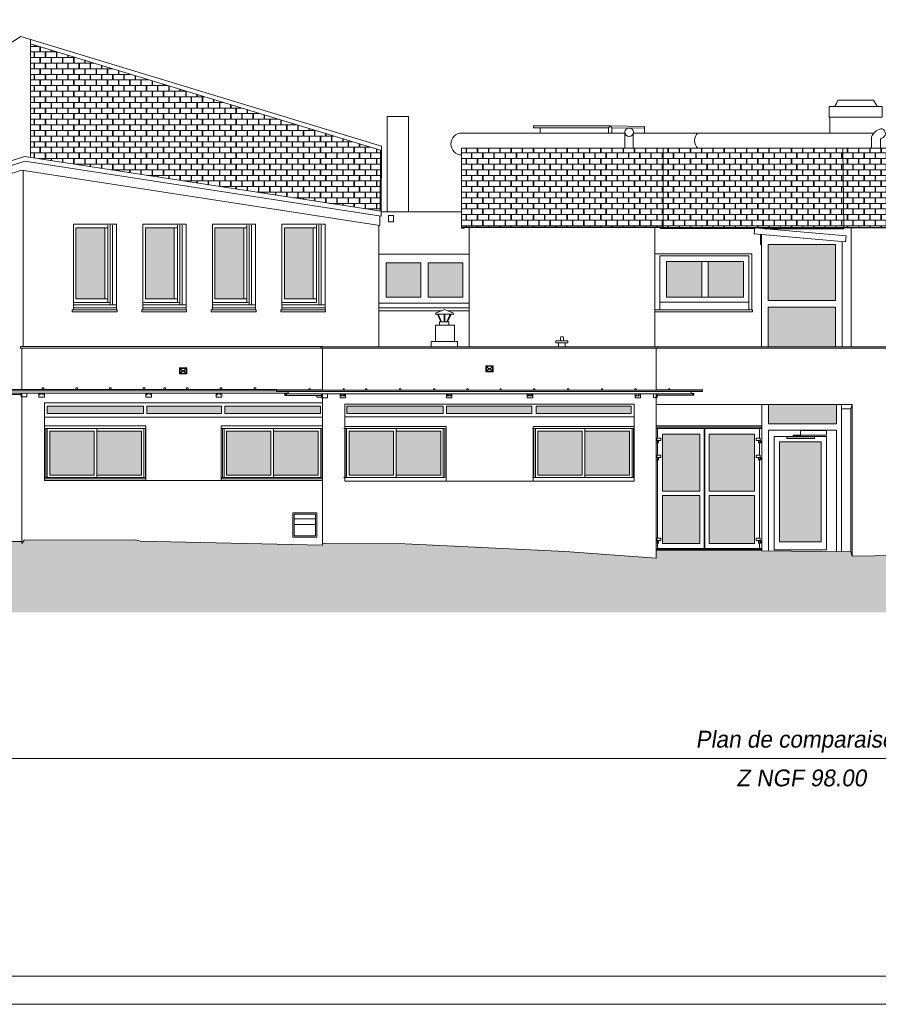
# Model space of a CAD drawing. Extents: x 1304067 to 1304684, y 94 to 123.
# Tile 2 of 57: x 1304075 to 1304091, y 94 to 111. Entities that reach past the tile are written whole.
import ezdxf
from ezdxf.enums import TextEntityAlignment as Align

# ---------------------------------------------------------------- set-up
doc = ezdxf.new("R2010")
doc.units = 0
doc.header["$LTSCALE"] = 0.1
doc.linetypes.add('CACHE', pattern=[9.525, 6.35, -3.175])
for name, color, linetype, lineweight in [('0_Cadre', 7, 'Continuous', 9), ('_Alti', 115, 'Continuous', 9), ('_Fenêtres', 39, 'Continuous', 9), ('_Fenêtres_Habillage', 7, 'Continuous', 9), ('_Gouttière', 157, 'Continuous', 9), ('_Portes', 39, 'Continuous', 9), ('_TN', 37, 'Continuous', 9), ('_Toiture', 250, 'Continuous', 9), ('Bâti_Ligne', 7, 'Continuous', 9), ('Equipement façade', 251, 'Continuous', 9)]:
    doc.layers.add(name, color=color, linetype=linetype, lineweight=lineweight)
doc.layers.add('_Toiture_Habillage', color=7, linetype='Continuous', lineweight=9, true_color=0xa84e24)
doc.styles.add('ECRITURE2', font='BKANT.TTF', dxfattribs={"width": 1.001, "oblique": 18})
pattern_1 = [(90, (0, 0), (-0.2, 0.2), [0.1, -0.1]), (90, (0.008, 0), (-0.2, 0.2), [0.1, -0.1]), (0, (0, 0.1), (0.2, 0.2), [0.096, -0.104]), (0, (0.104, 0.1), (0.2, 0.2), [0.096, -0.104]), (90, (0.096, 0.1), (-0.2, 0.2), [0.1, -0.1]), (90, (0.104, 0.1), (-0.2, 0.2), [0.1, -0.1]), (0, (0.008, 0), (0.2, 0.2), [0.192, -0.008])]

msp = doc.modelspace()

# ---------------------------------------------------------------- hatches: boundary and pattern name
at = {"layer": '_Fenêtres_Habillage'}
h = msp.add_hatch(color=155, dxfattribs=at)
h.dxf.hatch_style = 1
h.set_gradient(color1=(76, 114, 153), name='CYLINDER')
h.paths.add_polyline_path([(1304076.756, 107.467), (1304076.24, 107.467), (1304076.24, 106.201), (1304076.756, 106.201)])
h = msp.add_hatch(color=155, dxfattribs=at)
h.dxf.hatch_style = 1
h.set_gradient(color1=(76, 114, 153), name='CYLINDER')
h.paths.add_polyline_path([(1304077.996, 107.467), (1304077.48, 107.467), (1304077.48, 106.201), (1304077.996, 106.201)])
h = msp.add_hatch(color=155, dxfattribs=at)
h.dxf.hatch_style = 1
h.set_gradient(color1=(76, 114, 153), name='CYLINDER')
h.paths.add_polyline_path([(1304079.236, 107.467), (1304078.72, 107.467), (1304078.72, 106.201), (1304079.236, 106.201)])
h = msp.add_hatch(color=155, dxfattribs=at)
h.dxf.hatch_style = 1
h.set_gradient(color1=(76, 114, 153), name='CYLINDER')
h.paths.add_polyline_path([(1304080.476, 107.467), (1304079.96, 107.467), (1304079.96, 106.201), (1304080.476, 106.201)])
h = msp.add_hatch(color=155, dxfattribs=at)
h.dxf.hatch_style = 1
h.set_gradient(color1=(76, 114, 153), name='CYLINDER')
h.paths.add_polyline_path([(1304089.788, 107.167), (1304088.59, 107.167), (1304088.59, 106.171), (1304089.788, 106.171)])
h = msp.add_hatch(color=155, dxfattribs=at)
h.dxf.hatch_style = 1
h.set_gradient(color1=(76, 114, 153), name='CYLINDER')
h.paths.add_polyline_path([(1304082.395, 106.842), (1304081.775, 106.842), (1304081.775, 106.229), (1304082.395, 106.229)])
h = msp.add_hatch(color=155, dxfattribs=at)
h.dxf.hatch_style = 1
h.set_gradient(color1=(76, 114, 153), name='CYLINDER')
h.paths.add_polyline_path([(1304083.145, 106.842), (1304082.525, 106.842), (1304082.525, 106.229), (1304083.145, 106.229)])
h = msp.add_hatch(color=155, dxfattribs=at)
h.dxf.hatch_style = 1
h.set_gradient(color1=(76, 114, 153), name='CYLINDER')
h.paths.add_polyline_path([(1304087.408, 106.866), (1304086.778, 106.866), (1304086.778, 106.226), (1304087.408, 106.226)])
h = msp.add_hatch(color=155, dxfattribs=at)
h.dxf.hatch_style = 1
h.set_gradient(color1=(76, 114, 153), name='CYLINDER')
h.paths.add_polyline_path([(1304088.146, 106.866), (1304087.518, 106.866), (1304087.518, 106.226), (1304088.146, 106.226)])
h = msp.add_hatch(color=155, dxfattribs=at)
h.dxf.hatch_style = 1
h.set_gradient(color1=(76, 114, 153), name='CYLINDER')
h.paths.add_polyline_path([(1304089.788, 106.051), (1304088.59, 106.051), (1304088.59, 105.34), (1304089.788, 105.34)])
h = msp.add_hatch(color=155, dxfattribs=at)
h.dxf.hatch_style = 1
h.set_gradient(color1=(76, 114, 153), name='CYLINDER')
h.paths.add_polyline_path([(1304077.446, 104.283), (1304075.731, 104.283), (1304075.731, 104.151), (1304077.446, 104.151)])
h = msp.add_hatch(color=155, dxfattribs=at)
h.dxf.hatch_style = 1
h.set_gradient(color1=(76, 114, 153), name='CYLINDER')
h.paths.add_polyline_path([(1304078.84, 104.283), (1304077.504, 104.283), (1304077.504, 104.151), (1304078.84, 104.151)])
h = msp.add_hatch(color=155, dxfattribs=at)
h.dxf.hatch_style = 1
h.set_gradient(color1=(76, 114, 153), name='CYLINDER')
h.paths.add_polyline_path([(1304080.602, 104.283), (1304078.898, 104.283), (1304078.898, 104.151), (1304080.602, 104.151)])
h = msp.add_hatch(color=155, dxfattribs=at)
h.dxf.hatch_style = 1
h.set_gradient(color1=(76, 114, 153), name='CYLINDER')
h.paths.add_polyline_path([(1304082.791, 104.283), (1304081.076, 104.283), (1304081.076, 104.151), (1304082.791, 104.151)])
h = msp.add_hatch(color=155, dxfattribs=at)
h.dxf.hatch_style = 1
h.set_gradient(color1=(76, 114, 153), name='CYLINDER')
h.paths.add_polyline_path([(1304084.375, 104.283), (1304082.849, 104.283), (1304082.849, 104.151), (1304084.375, 104.151)])
h = msp.add_hatch(color=155, dxfattribs=at)
h.dxf.hatch_style = 1
h.set_gradient(color1=(76, 114, 153), name='CYLINDER')
h.paths.add_polyline_path([(1304086.148, 104.283), (1304084.45, 104.283), (1304084.45, 104.151), (1304086.148, 104.151)])
h = msp.add_hatch(color=155, dxfattribs=at)
h.dxf.hatch_style = 1
h.set_gradient(color1=(76, 114, 153), name='CYLINDER')
h.paths.add_polyline_path([(1304089.805, 104.317), (1304088.595, 104.317), (1304088.595, 103.972), (1304089.805, 103.972)])
h = msp.add_hatch(color=155, dxfattribs=at)
h.dxf.hatch_style = 1
h.set_gradient(color1=(76, 114, 153), name='CYLINDER')
h.paths.add_polyline_path([(1304076.567, 103.841), (1304075.776, 103.841), (1304075.776, 103.055), (1304076.567, 103.055)])
h = msp.add_hatch(color=155, dxfattribs=at)
h.dxf.hatch_style = 1
h.set_gradient(color1=(76, 114, 153), name='CYLINDER')
h.paths.add_polyline_path([(1304077.411, 103.841), (1304076.612, 103.841), (1304076.612, 103.055), (1304077.411, 103.055)])
h = msp.add_hatch(color=155, dxfattribs=at)
h.dxf.hatch_style = 1
h.set_gradient(color1=(76, 114, 153), name='CYLINDER')
h.paths.add_polyline_path([(1304079.72, 103.841), (1304078.929, 103.841), (1304078.929, 103.055), (1304079.72, 103.055)])
h = msp.add_hatch(color=155, dxfattribs=at)
h.dxf.hatch_style = 1
h.set_gradient(color1=(76, 114, 153), name='CYLINDER')
h.paths.add_polyline_path([(1304080.564, 103.841), (1304079.765, 103.841), (1304079.765, 103.055), (1304080.564, 103.055)])
h = msp.add_hatch(color=155, dxfattribs=at)
h.dxf.hatch_style = 1
h.set_gradient(color1=(76, 114, 153), name='CYLINDER')
h.paths.add_polyline_path([(1304081.906, 103.841), (1304081.115, 103.841), (1304081.115, 103.055), (1304081.906, 103.055)])
h = msp.add_hatch(color=155, dxfattribs=at)
h.dxf.hatch_style = 1
h.set_gradient(color1=(76, 114, 153), name='CYLINDER')
h.paths.add_polyline_path([(1304082.75, 103.841), (1304081.951, 103.841), (1304081.951, 103.055), (1304082.75, 103.055)])
h = msp.add_hatch(color=155, dxfattribs=at)
h.dxf.hatch_style = 1
h.set_gradient(color1=(76, 114, 153), name='CYLINDER')
h.paths.add_polyline_path([(1304085.272, 103.841), (1304084.481, 103.841), (1304084.481, 103.055), (1304085.272, 103.055)])
h = msp.add_hatch(color=155, dxfattribs=at)
h.dxf.hatch_style = 1
h.set_gradient(color1=(76, 114, 153), name='CYLINDER')
h.paths.add_polyline_path([(1304086.116, 103.841), (1304085.316, 103.841), (1304085.316, 103.055), (1304086.116, 103.055)])
h = msp.add_hatch(color=155, dxfattribs=at)
h.dxf.hatch_style = 1
h.set_gradient(color1=(76, 114, 153), name='CYLINDER')
h.paths.add_polyline_path([(1304087.371, 103.787), (1304086.705, 103.787), (1304086.705, 102.77), (1304087.371, 102.77)])
h = msp.add_hatch(color=155, dxfattribs=at)
h.dxf.hatch_style = 1
h.set_gradient(color1=(76, 114, 153), name='CYLINDER')
h.paths.add_polyline_path([(1304088.347, 103.787), (1304087.534, 103.787), (1304087.534, 102.77), (1304088.347, 102.77)])
h = msp.add_hatch(color=155, dxfattribs=at)
h.dxf.hatch_style = 1
h.set_gradient(color1=(76, 114, 153), name='CYLINDER')
h.paths.add_polyline_path([(1304089.533, 103.646), (1304088.788, 103.646), (1304088.788, 101.866), (1304089.533, 101.866)])
h = msp.add_hatch(color=155, dxfattribs=at)
h.dxf.hatch_style = 1
h.set_gradient(color1=(76, 114, 153), name='CYLINDER')
h.paths.add_polyline_path([(1304087.371, 102.693), (1304086.705, 102.693), (1304086.705, 101.835), (1304087.371, 101.835)])
h = msp.add_hatch(color=155, dxfattribs=at)
h.dxf.hatch_style = 1
h.set_gradient(color1=(76, 114, 153), name='CYLINDER')
h.paths.add_polyline_path([(1304088.347, 102.693), (1304087.534, 102.693), (1304087.534, 101.835), (1304088.347, 101.835)])
at = {"layer": '_TN'}
h = msp.add_hatch(dxfattribs=at)
h.set_pattern_fill('G_GEOLOG_2', color=256, scale=0.5)
h.set_pattern_definition([(0, (0, 0), (0.5, 0.5), [0.125, -0.375]), (0, (0, 0.05), (0.5, 0.5), [0.125, -0.375]), (90, (0.3, 0.1), (-0.5, 0.5), [0.125, -0.375]), (90, (0.35, 0.1), (-0.5, 0.5), [0.125, -0.375]), (45, (0.375, 0.05), (6e-17, 0.50000000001), [0.125, -0.582106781]), (45, (0.41, 0.015), (6e-17, 0.50000000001), [0.125, -0.582106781]), (135, (0.25, 0.275), (-0.50000000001, 6e-17), [0.125, -0.582106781]), (135, (0.285, 0.31), (-0.50000000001, 6e-17), [0.125, -0.582106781]), (26.5650512, (0.375, 0.275), (0.5, 2e-10), [0.125, -0.9930339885]), (26.5650512, (0.395, 0.23), (0.5, 2e-10), [0.125, -0.9930339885]), (26.5650512, (0.175, 0.475), (0.5, 2e-10), [0.125, -0.9930339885]), (26.5650512, (0.195, 0.43), (0.5, 2e-10), [0.125, -0.9930339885]), (63.43494882, (0.125, 0.125), (2.5e-11, 0.5), [0.125, -0.9930339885]), (63.43494882, (0.17, 0.1), (2.5e-11, 0.5), [0.125, -0.9930339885]), (63.43494882, (0.07, 0.3), (2.5e-11, 0.5), [0.125, -0.9930339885]), (63.43494882, (0.025, 0.325), (2.5e-11, 0.5), [0.125, -0.9930339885]), (116.5650512, (0.445, 0.345), (-2e-10, 0.5), [0.125, -0.9930339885]), (116.5650512, (0.4, 0.325), (-2e-10, 0.5), [0.125, -0.9930339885]), (153.43494882, (0.075, 0.125), (-0.5, 2.5e-11), [0.125, -0.9930339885]), (153.43494882, (0.095, 0.17), (-0.5, 2.5e-11), [0.125, -0.9930339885])])
h.paths.add_polyline_path([(1304105.936, 102.636), (1304105.219, 102.76), (1304104.589, 102.836), (1304104.171, 102.831), (1304103.789, 102.84), (1304103.736, 102.807), (1304103.468, 102.823), (1304103.091, 102.711), (1304103.012, 102.597), (1304102.568, 102.453), (1304102.195, 102.378), (1304101.885, 102.088), (1304101.677, 101.854), (1304101.609, 101.828), (1304101.559, 101.775), (1304101.559, 101.728), (1304101.246, 101.742), (1304100.774, 101.755), (1304100.66, 101.74), (1304100.66, 101.74), (1304100.57, 101.744), (1304100.465, 101.718), (1304100.379, 101.721), (1304100.379, 101.629), (1304100.33, 101.64), (1304099.05, 101.666), (1304094.856, 101.684), (1304090.086, 101.611), (1304090.062, 101.69), (1304088.476, 101.706), (1304088.476, 101.718), (1304086.593, 101.718), (1304086.593, 101.575), (1304084.97, 101.692), (1304082.115, 101.831), (1304080.639, 101.837), (1304080.64, 101.805), (1304077.389, 101.879), (1304077.307, 101.9), (1304075.318, 101.895), (1304075.28, 101.834), (1304075.28, 101.873), (1304074.171, 101.87), (1304073.468, 101.933), (1304072.394, 101.805), (1304071.951, 101.73), (1304071.477, 101.717), (1304071.477, 100.611), (1304105.936, 100.611)])
at = {"layer": '_Toiture_Habillage'}
h = msp.add_hatch(dxfattribs=at)
h.set_pattern_fill('G_TUILE_6', color=256, scale=0.2)
h.set_pattern_definition(pattern_1)
h.paths.add_polyline_path([(1304075.43, 110.745), (1304075.431, 108.722), (1304081.67, 107.761), (1304081.676, 108.846)])
h = msp.add_hatch(dxfattribs=at)
h.set_pattern_fill('G_TUILE_6', color=256, scale=0.2)
h.set_pattern_definition(pattern_1)
h.paths.add_polyline_path([(1304086.717, 108.882), (1304083.122, 108.882), (1304083.122, 107.478), (1304086.717, 107.478)])
h = msp.add_hatch(dxfattribs=at)
h.set_pattern_fill('G_TUILE_6', color=256, scale=0.2)
h.set_pattern_definition(pattern_1)
h.paths.add_polyline_path([(1304089.922, 108.882), (1304086.717, 108.882), (1304086.717, 107.473), (1304089.936, 107.472)])
h = msp.add_hatch(dxfattribs=at)
h.set_pattern_fill('G_TUILE_6', color=256, scale=0.2)
h.set_pattern_definition(pattern_1)
h.paths.add_polyline_path([(1304093.508, 108.882), (1304089.922, 108.882), (1304089.936, 107.472), (1304093.504, 107.472)])

# ---------------------------------------------------------------- linework, layer by layer
at = {"layer": '0_Cadre'}
msp.add_lwpolyline([(1304066.79, 123.32), (1304108.79, 123.32), (1304108.79, 93.62), (1304066.79, 93.62)], close=True, dxfattribs=at)
msp.add_lwpolyline([(1304068.59, 94.12), (1304107.49, 94.12, 0.414214), (1304108.29, 94.92), (1304108.29, 122.02, 0.414214), (1304107.49, 122.82), (1304068.59, 122.82, 0.414214), (1304067.79, 122.02), (1304067.79, 94.92, 0.414214)], format="xyb", close=True, dxfattribs=at)
at = {"layer": '_Alti'}
msp.add_line((1304072.103, 98), (1304105.936, 98), dxfattribs=at)
at = {"layer": '_Fenêtres', "elevation": 0, "flags": 128}
for points in [[(1304076.812, 107.467), (1304076.24, 107.467)], [(1304076.24, 106.201), (1304076.24, 107.467)], [(1304076.756, 106.201), (1304076.756, 107.467)], [(1304076.812, 106.132), (1304076.812, 107.512)], [(1304076.854, 106.09), (1304076.854, 107.512)], [(1304078.052, 107.467), (1304077.48, 107.467)], [(1304077.48, 106.201), (1304077.48, 107.467)], [(1304077.996, 106.201), (1304077.996, 107.467)], [(1304078.052, 106.132), (1304078.052, 107.512)], [(1304078.094, 106.09), (1304078.094, 107.512)], [(1304079.292, 107.467), (1304078.72, 107.467)], [(1304078.72, 106.201), (1304078.72, 107.467)], [(1304079.236, 106.201), (1304079.236, 107.467)], [(1304079.292, 106.132), (1304079.292, 107.512)], [(1304079.334, 106.09), (1304079.334, 107.512)], [(1304080.532, 107.467), (1304079.96, 107.467)], [(1304079.96, 106.201), (1304079.96, 107.467)], [(1304080.476, 106.201), (1304080.476, 107.467)], [(1304080.532, 106.132), (1304080.532, 107.512)], [(1304080.574, 106.09), (1304080.574, 107.512)], [(1304086.658, 106.004), (1304086.658, 106.966)], [(1304088.246, 106.966), (1304086.658, 106.966)], [(1304088.246, 106.004), (1304088.246, 106.966)], [(1304082.395, 106.842), (1304081.775, 106.842), (1304081.775, 106.229), (1304082.395, 106.229), (1304082.395, 106.842)], [(1304086.778, 106.226), (1304086.778, 106.866)], [(1304088.146, 106.866), (1304086.778, 106.866)], [(1304088.146, 106.866), (1304088.146, 106.226), (1304086.778, 106.226)], [(1304087.408, 106.226), (1304087.408, 106.866)], [(1304087.518, 106.226), (1304087.518, 106.866)], [(1304076.854, 106.132), (1304076.196, 106.132)], [(1304076.812, 106.201), (1304076.24, 106.201)], [(1304078.094, 106.132), (1304077.436, 106.132)], [(1304078.052, 106.201), (1304077.48, 106.201)], [(1304079.334, 106.132), (1304078.676, 106.132)], [(1304079.292, 106.201), (1304078.72, 106.201)], [(1304080.532, 106.132), (1304079.916, 106.132)], [(1304080.532, 106.201), (1304079.96, 106.201)], [(1304081.642, 106.119), (1304083.254, 106.119)], [(1304088.246, 106.136), (1304086.658, 106.136)], [(1304077.446, 104.283), (1304075.731, 104.283), (1304075.731, 104.151), (1304077.446, 104.151)], [(1304077.446, 104.151), (1304077.446, 104.283)], [(1304078.84, 104.283), (1304077.504, 104.283)], [(1304077.504, 104.151), (1304077.504, 104.283)], [(1304078.84, 104.151), (1304078.84, 104.283)], [(1304078.898, 104.151), (1304080.602, 104.151), (1304080.602, 104.283), (1304078.898, 104.283)], [(1304078.898, 104.151), (1304078.898, 104.283)], [(1304082.791, 104.283), (1304081.076, 104.283), (1304081.076, 104.151), (1304082.791, 104.151)], [(1304082.791, 104.151), (1304082.791, 104.283)], [(1304082.849, 104.151), (1304084.375, 104.151), (1304084.375, 104.283), (1304082.849, 104.283)], [(1304082.849, 104.151), (1304082.849, 104.283)], [(1304077.504, 104.151), (1304078.84, 104.151)], [(1304075.683, 103.886), (1304077.488, 103.886)], [(1304075.776, 103.841), (1304076.567, 103.841)], [(1304076.567, 103.055), (1304075.776, 103.055), (1304075.776, 103.841)], [(1304076.612, 103.841), (1304077.411, 103.841), (1304077.411, 103.055), (1304076.612, 103.055)], [(1304077.456, 103.886), (1304077.456, 103.01)], [(1304077.483, 103.886), (1304077.483, 103.01)], [(1304078.835, 103.886), (1304080.639, 103.886)], [(1304078.929, 103.841), (1304079.72, 103.841)], [(1304079.72, 103.055), (1304078.929, 103.055), (1304078.929, 103.841)], [(1304079.765, 103.841), (1304080.564, 103.841), (1304080.564, 103.055), (1304079.765, 103.055)], [(1304080.609, 103.886), (1304080.609, 103.01)], [(1304080.636, 103.886), (1304080.636, 103.01)], [(1304081.022, 103.886), (1304082.825, 103.886)], [(1304081.115, 103.841), (1304081.906, 103.841)], [(1304081.906, 103.055), (1304081.115, 103.055), (1304081.115, 103.841)], [(1304081.951, 103.841), (1304082.75, 103.841), (1304082.75, 103.055), (1304081.951, 103.055)], [(1304082.795, 103.886), (1304082.795, 103.01)], [(1304082.822, 103.886), (1304082.822, 103.01)], [(1304084.387, 103.886), (1304086.191, 103.886)], [(1304084.481, 103.841), (1304085.272, 103.841)], [(1304085.272, 103.055), (1304084.481, 103.055), (1304084.481, 103.841)], [(1304085.316, 103.841), (1304086.116, 103.841), (1304086.116, 103.055), (1304085.316, 103.055)], [(1304086.161, 103.886), (1304086.161, 103.01)], [(1304086.188, 103.886), (1304086.188, 103.01)]]:
    msp.add_lwpolyline(points, dxfattribs=at)
for points in [[(1304082.525, 106.842), (1304082.525, 106.229), (1304083.145, 106.229), (1304083.145, 106.842)], [(1304084.45, 104.283), (1304084.45, 104.151), (1304086.148, 104.151), (1304086.148, 104.283)]]:
    msp.add_lwpolyline(points, close=True, dxfattribs=at)
at = {"layer": '_Fenêtres', "elevation": 0}
for points in [[(1304075.705, 103.01), (1304075.705, 103.886)], [(1304075.731, 103.01), (1304075.731, 103.886)], [(1304076.567, 103.055), (1304076.567, 103.841)], [(1304076.612, 103.01), (1304076.612, 103.886)], [(1304078.857, 103.01), (1304078.857, 103.886)], [(1304078.884, 103.01), (1304078.884, 103.886)], [(1304079.72, 103.055), (1304079.72, 103.841)], [(1304079.765, 103.01), (1304079.765, 103.886)], [(1304081.044, 103.01), (1304081.044, 103.886)], [(1304081.07, 103.01), (1304081.07, 103.886)], [(1304081.906, 103.055), (1304081.906, 103.841)], [(1304081.951, 103.01), (1304081.951, 103.886)], [(1304084.409, 103.01), (1304084.409, 103.886)], [(1304084.436, 103.01), (1304084.436, 103.886)], [(1304085.272, 103.055), (1304085.272, 103.841)], [(1304085.316, 103.01), (1304085.316, 103.886)], [(1304077.488, 103.01), (1304075.683, 103.01)], [(1304080.639, 103.01), (1304078.835, 103.01)], [(1304082.825, 103.01), (1304081.022, 103.01)], [(1304086.191, 103.01), (1304084.387, 103.01)]]:
    msp.add_lwpolyline(points, dxfattribs=at)
at = {"layer": '_Gouttière', "elevation": 0, "flags": 128}
msp.add_lwpolyline([(1304090.433, 108.882), (1304090.433, 109.086, -0.224991), (1304090.592, 109.229, -0.817829), (1304090.638, 109.075, 0.154346), (1304090.593, 109.045), (1304090.593, 108.882)], format="xyb", dxfattribs=at)
for points in [[(1304086.035, 108.882), (1304086.035, 109.171)], [(1304086.182, 108.882), (1304086.182, 109.149)]]:
    msp.add_lwpolyline(points, dxfattribs=at)
at = {"layer": '_Gouttière'}
msp.add_circle((1304086.11, 109.169, 0), 0.075, dxfattribs=at)
at = {"layer": '_Portes', "elevation": 0, "flags": 128}
for points in [[(1304086.615, 103.714), (1304086.615, 103.887)], [(1304086.705, 103.787), (1304087.371, 103.787)], [(1304086.705, 102.77), (1304086.705, 103.787)], [(1304087.371, 103.787), (1304087.371, 102.77)], [(1304087.448, 103.887), (1304087.448, 101.745)], [(1304087.457, 103.887), (1304087.457, 101.745)], [(1304087.534, 103.787), (1304088.347, 103.787)], [(1304087.534, 103.787), (1304087.534, 102.77)], [(1304088.347, 102.77), (1304088.347, 103.787)], [(1304088.437, 103.714), (1304088.437, 103.887)], [(1304086.612, 103.669), (1304086.593, 103.669)], [(1304086.612, 103.628), (1304086.593, 103.628)], [(1304086.632, 103.673), (1304086.632, 103.628), (1304086.612, 103.628), (1304086.612, 103.673)], [(1304086.615, 103.412), (1304086.615, 103.628)], [(1304088.418, 103.673), (1304088.418, 103.628), (1304088.439, 103.628), (1304088.439, 103.673)], [(1304088.437, 103.412), (1304088.437, 103.628)], [(1304088.439, 103.628), (1304088.457, 103.628), (1304088.457, 103.669)], [(1304088.439, 103.669), (1304088.457, 103.669)], [(1304089.047, 103.741), (1304089.629, 103.741), (1304089.629, 101.722), (1304088.693, 101.722), (1304088.693, 103.741), (1304089.035, 103.741)], [(1304086.612, 103.367), (1304086.593, 103.367)], [(1304086.612, 103.326), (1304086.593, 103.326)], [(1304086.632, 103.372), (1304086.632, 103.326), (1304086.612, 103.326), (1304086.612, 103.372)], [(1304086.615, 101.929), (1304086.615, 103.326)], [(1304088.418, 103.372), (1304088.418, 103.326), (1304088.439, 103.326), (1304088.439, 103.372)], [(1304088.437, 101.929), (1304088.437, 103.326)], [(1304088.439, 103.326), (1304088.457, 103.326), (1304088.457, 103.367), (1304088.439, 103.367)], [(1304086.705, 102.77), (1304087.371, 102.77)], [(1304087.534, 102.77), (1304088.347, 102.77)], [(1304086.705, 101.835), (1304086.705, 102.693)], [(1304086.705, 102.693), (1304087.371, 102.693)], [(1304087.371, 102.693), (1304087.371, 101.835)], [(1304087.534, 102.693), (1304088.347, 102.693)], [(1304087.534, 102.693), (1304087.534, 101.835)], [(1304088.347, 101.835), (1304088.347, 102.693)], [(1304086.612, 101.883), (1304086.593, 101.883)], [(1304086.612, 101.843), (1304086.593, 101.843)], [(1304086.632, 101.888), (1304086.632, 101.843), (1304086.612, 101.843), (1304086.612, 101.888)], [(1304086.615, 101.745), (1304086.615, 101.843)], [(1304086.705, 101.835), (1304087.371, 101.835)], [(1304087.534, 101.835), (1304088.347, 101.835)], [(1304088.418, 101.888), (1304088.418, 101.843), (1304088.439, 101.843), (1304088.439, 101.888)], [(1304088.437, 101.745), (1304088.437, 101.843)], [(1304088.439, 101.883), (1304088.457, 101.883), (1304088.457, 101.843), (1304088.439, 101.843)]]:
    msp.add_lwpolyline(points, dxfattribs=at)
for points in [[(1304086.603, 103.714), (1304086.675, 103.714), (1304086.675, 103.673), (1304086.603, 103.673)], [(1304088.448, 103.714), (1304088.376, 103.714), (1304088.376, 103.673), (1304088.448, 103.673)], [(1304089.533, 103.646), (1304088.788, 103.646), (1304088.788, 101.866), (1304089.533, 101.866)], [(1304086.603, 103.412), (1304086.675, 103.412), (1304086.675, 103.372), (1304086.603, 103.372)], [(1304088.448, 103.412), (1304088.376, 103.412), (1304088.376, 103.372), (1304088.448, 103.372)], [(1304086.603, 101.929), (1304086.675, 101.929), (1304086.675, 101.888), (1304086.603, 101.888)], [(1304088.448, 101.929), (1304088.376, 101.929), (1304088.376, 101.888), (1304088.448, 101.888)]]:
    msp.add_lwpolyline(points, close=True, dxfattribs=at)
at = {"layer": '_Portes', "elevation": 0}
msp.add_lwpolyline([(1304088.92, 103.736), (1304089.417, 103.736), (1304089.417, 103.709), (1304088.92, 103.709)], close=True, dxfattribs=at)
at = {"layer": '_TN', "linetype": 'Continuous', "elevation": 0, "flags": 128}
for points in [[(1304075.28, 101.873), (1304074.171, 101.87), (1304073.468, 101.933), (1304072.394, 101.805), (1304071.951, 101.73), (1304071.477, 101.717)], [(1304075.28, 101.834), (1304075.318, 101.895), (1304077.307, 101.9), (1304077.389, 101.879), (1304080.64, 101.805), (1304080.639, 101.841)], [(1304080.639, 101.841), (1304080.686, 101.837), (1304082.115, 101.831), (1304084.97, 101.692), (1304086.593, 101.575)], [(1304086.593, 101.718), (1304088.476, 101.718)], [(1304090.062, 101.69), (1304088.476, 101.706)], [(1304090.086, 101.611), (1304090.086, 101.611), (1304094.856, 101.684), (1304099.05, 101.666), (1304100.33, 101.64), (1304100.379, 101.629)]]:
    msp.add_lwpolyline(points, dxfattribs=at)
at = {"layer": '_Toiture', "elevation": 0, "flags": 128}
for points in [[(1304075.261, 110.878), (1304071.778, 108.69)], [(1304081.687, 107.759), (1304081.692, 108.923), (1304075.261, 110.878)], [(1304075.431, 108.722), (1304075.43, 110.827)], [(1304081.692, 108.842), (1304075.43, 110.745)], [(1304081.67, 107.761), (1304081.676, 108.846)], [(1304086.667, 107.472), (1304086.667, 107.45), (1304086.717, 107.45), (1304086.717, 108.882), (1304083.122, 108.882), (1304083.122, 107.457), (1304083.164, 107.457), (1304083.164, 107.472)], [(1304086.717, 108.882), (1304089.922, 108.882)], [(1304093.508, 108.882), (1304089.922, 108.882)], [(1304089.936, 107.472), (1304089.922, 108.882)], [(1304081.687, 107.759), (1304081.687, 107.673), (1304075.333, 108.652), (1304071.76, 107.491), (1304071.778, 108.69)], [(1304081.687, 107.759), (1304075.326, 108.738), (1304071.761, 107.58)], [(1304081.663, 107.677), (1304081.663, 107.507), (1304075.269, 108.492), (1304071.767, 107.354), (1304071.767, 107.493)], [(1304083.122, 107.478), (1304086.717, 107.478)], [(1304083.122, 107.472), (1304086.717, 107.472)], [(1304086.717, 107.473), (1304089.936, 107.472)], [(1304086.717, 107.467), (1304089.936, 107.466)], [(1304086.717, 107.45), (1304088.348, 107.449)], [(1304088.524, 107.449), (1304089.936, 107.449), (1304089.936, 107.472)], [(1304093.504, 107.472), (1304089.936, 107.472)], [(1304093.504, 107.472), (1304093.504, 107.466), (1304089.936, 107.466)], [(1304079.818, 104.558), (1304074.457, 104.558), (1304074.457, 104.58), (1304079.818, 104.58)], [(1304074.67, 104.558), (1304074.67, 104.516), (1304080.028, 104.516)], [(1304075.642, 104.58), (1304075.642, 104.609), (1304075.671, 104.609), (1304075.671, 104.58)], [(1304076.243, 104.58), (1304076.243, 104.609), (1304076.271, 104.609), (1304076.271, 104.58)], [(1304076.842, 104.58), (1304076.842, 104.609), (1304076.871, 104.609), (1304076.871, 104.58)], [(1304077.441, 104.58), (1304077.441, 104.609), (1304077.47, 104.609), (1304077.47, 104.58)], [(1304077.809, 104.58), (1304077.809, 104.609), (1304077.838, 104.609), (1304077.838, 104.58)], [(1304078.215, 104.58), (1304078.215, 104.609), (1304078.244, 104.609), (1304078.244, 104.58)], [(1304078.815, 104.58), (1304078.815, 104.609), (1304078.843, 104.609), (1304078.843, 104.58)], [(1304079.421, 104.58), (1304079.421, 104.609), (1304079.449, 104.609), (1304079.449, 104.58)], [(1304079.818, 104.58), (1304079.818, 104.548)], [(1304079.818, 104.578), (1304080.399, 104.578)], [(1304079.818, 104.567), (1304087.42, 104.567)], [(1304079.818, 104.548), (1304087.42, 104.548)], [(1304080.028, 104.548), (1304080.028, 104.504), (1304087.214, 104.504), (1304087.214, 104.548)], [(1304080.42, 104.567), (1304080.42, 104.593), (1304080.399, 104.593), (1304080.399, 104.567)], [(1304080.42, 104.578), (1304080.639, 104.578)], [(1304081.029, 104.567), (1304081.029, 104.593), (1304081.008, 104.593), (1304081.008, 104.567)], [(1304081.43, 104.567), (1304081.43, 104.593), (1304081.409, 104.593), (1304081.409, 104.567)], [(1304082.038, 104.567), (1304082.038, 104.593), (1304082.016, 104.593), (1304082.016, 104.567)], [(1304082.641, 104.567), (1304082.641, 104.593), (1304082.619, 104.593), (1304082.619, 104.567)], [(1304083.236, 104.567), (1304083.236, 104.593), (1304083.215, 104.593), (1304083.215, 104.567)], [(1304083.829, 104.567), (1304083.829, 104.593), (1304083.808, 104.593), (1304083.808, 104.567)], [(1304084.427, 104.567), (1304084.427, 104.593), (1304084.406, 104.593), (1304084.406, 104.567)], [(1304085.032, 104.567), (1304085.032, 104.593), (1304085.01, 104.593), (1304085.01, 104.567)], [(1304085.635, 104.567), (1304085.635, 104.593), (1304085.614, 104.593), (1304085.614, 104.567)], [(1304086.233, 104.567), (1304086.233, 104.593), (1304086.212, 104.593), (1304086.212, 104.567)], [(1304086.593, 104.578), (1304086.815, 104.578)], [(1304086.836, 104.567), (1304086.836, 104.593), (1304086.815, 104.593), (1304086.815, 104.567)], [(1304086.836, 104.578), (1304087.42, 104.578)], [(1304087.42, 104.548), (1304087.42, 104.578)]]:
    msp.add_lwpolyline(points, dxfattribs=at)
at = {"layer": 'Bâti_Ligne', "elevation": 0, "flags": 128}
for points in [[(1304081.796, 107.752), (1304081.796, 109.452), (1304082.174, 109.452), (1304082.174, 107.752)], [(1304085.771, 109.281), (1304084.401, 109.281)], [(1304084.401, 109.281), (1304084.401, 109.25)], [(1304084.401, 109.25), (1304085.739, 109.25)], [(1304084.525, 109.25), (1304084.525, 109.155)], [(1304085.739, 109.25), (1304085.771, 109.281)], [(1304085.739, 109.25), (1304085.739, 109.155)], [(1304085.802, 109.25), (1304085.771, 109.281)], [(1304085.802, 109.25), (1304085.802, 109.155)], [(1304075.299, 108.487), (1304075.299, 105.346)], [(1304083.122, 107.752), (1304081.687, 107.752)], [(1304076.966, 107.528), (1304076.196, 107.528)], [(1304076.196, 106.005), (1304076.196, 107.528)], [(1304076.894, 106.09), (1304076.894, 107.512)], [(1304076.966, 106.005), (1304076.966, 107.528)], [(1304078.206, 107.528), (1304077.436, 107.528)], [(1304077.436, 106.005), (1304077.436, 107.528)], [(1304078.134, 106.09), (1304078.134, 107.512)], [(1304078.206, 106.005), (1304078.206, 107.528)], [(1304079.446, 107.528), (1304078.676, 107.528)], [(1304078.676, 106.005), (1304078.676, 107.528)], [(1304079.374, 106.09), (1304079.374, 107.512)], [(1304079.446, 106.005), (1304079.446, 107.528)], [(1304080.686, 107.528), (1304079.916, 107.528)], [(1304079.916, 106.005), (1304079.916, 107.528)], [(1304080.614, 106.09), (1304080.614, 107.512)], [(1304080.686, 106.005), (1304080.686, 107.528)], [(1304081.642, 107.51), (1304081.642, 105.34)], [(1304083.254, 107.472), (1304083.254, 105.34)], [(1304086.569, 107.472), (1304086.569, 105.34)], [(1304088.34, 107.359), (1304089.968, 107.215), (1304089.977, 107.321), (1304088.35, 107.464), (1304088.34, 107.359)], [(1304090.068, 107.466), (1304090.068, 105.34)], [(1304088.469, 107.167), (1304088.451, 107.167), (1304088.451, 107.351)], [(1304088.469, 107.347), (1304088.469, 105.34)], [(1304089.788, 106.171), (1304089.788, 107.167), (1304088.59, 107.167), (1304088.59, 106.171)], [(1304089.909, 107.22), (1304089.909, 105.34)], [(1304083.254, 106.992), (1304081.642, 106.992)], [(1304088.298, 106.004), (1304088.298, 107), (1304086.569, 107)], [(1304076.966, 106.09), (1304076.196, 106.09)], [(1304076.966, 106.038), (1304076.196, 106.038)], [(1304078.206, 106.09), (1304077.436, 106.09)], [(1304078.206, 106.038), (1304077.436, 106.038)], [(1304079.446, 106.09), (1304078.676, 106.09)], [(1304079.446, 106.038), (1304078.676, 106.038)], [(1304080.686, 106.09), (1304079.916, 106.09)], [(1304080.686, 106.038), (1304079.916, 106.038)], [(1304081.642, 106.037), (1304083.254, 106.037)], [(1304088.59, 106.171), (1304089.788, 106.171)], [(1304088.59, 106.051), (1304088.59, 105.34)], [(1304088.59, 106.051), (1304089.788, 106.051)], [(1304089.788, 106.051), (1304089.788, 105.34)], [(1304081.642, 105.987), (1304082.76, 105.987)], [(1304082.874, 105.987), (1304083.254, 105.987)], [(1304086.569, 106.004), (1304088.307, 106.004), (1304088.307, 105.966), (1304086.569, 105.966)], [(1304075.261, 105.346), (1304080.647, 105.346)], [(1304086.611, 105.34), (1304100.39, 105.34)], [(1304075.261, 105.318), (1304080.647, 105.318)], [(1304075.28, 105.318), (1304075.28, 104.58)], [(1304080.639, 105.316), (1304080.639, 104.567)], [(1304086.593, 105.316), (1304086.593, 104.567)], [(1304086.611, 105.316), (1304100.39, 105.316)], [(1304074.619, 104.49), (1304075.267, 104.49)], [(1304075.267, 104.516), (1304075.267, 104.452), (1304075.28, 104.452)], [(1304075.28, 104.516), (1304075.28, 101.834)], [(1304075.28, 104.452), (1304075.369, 104.452), (1304075.369, 104.516)], [(1304075.581, 104.516), (1304075.581, 104.447), (1304075.68, 104.447), (1304075.68, 104.516)], [(1304075.596, 104.487), (1304075.596, 104.516)], [(1304075.596, 104.487), (1304075.603, 104.487)], [(1304075.603, 104.487), (1304075.603, 104.509), (1304075.651, 104.509), (1304075.651, 104.487)], [(1304075.651, 104.487), (1304075.658, 104.487)], [(1304075.658, 104.487), (1304075.658, 104.516)], [(1304077.488, 104.516), (1304077.488, 104.447), (1304077.587, 104.447), (1304077.587, 104.516)], [(1304077.503, 104.487), (1304077.503, 104.516)], [(1304077.503, 104.487), (1304077.51, 104.487)], [(1304077.51, 104.487), (1304077.51, 104.509), (1304077.559, 104.509), (1304077.559, 104.487)], [(1304077.559, 104.487), (1304077.566, 104.487)], [(1304077.566, 104.487), (1304077.566, 104.516)], [(1304078.743, 104.516), (1304078.743, 104.447), (1304078.843, 104.447), (1304078.843, 104.516)], [(1304078.758, 104.487), (1304078.758, 104.516)], [(1304078.758, 104.487), (1304078.765, 104.487)], [(1304078.765, 104.487), (1304078.765, 104.509), (1304078.814, 104.509), (1304078.814, 104.487)], [(1304078.814, 104.487), (1304078.821, 104.487)], [(1304078.821, 104.487), (1304078.821, 104.516)], [(1304080.028, 104.504), (1304079.995, 104.504)], [(1304079.995, 104.475), (1304080.623, 104.475)], [(1304080.541, 104.475), (1304080.541, 104.447), (1304080.623, 104.447)], [(1304080.623, 104.504), (1304080.623, 104.436), (1304080.639, 104.436)], [(1304080.639, 104.504), (1304080.639, 101.841)], [(1304080.639, 104.436), (1304080.729, 104.436), (1304080.729, 104.504)], [(1304080.952, 104.504), (1304080.952, 104.431), (1304081.051, 104.431), (1304081.051, 104.504)], [(1304080.974, 104.47), (1304080.959, 104.47), (1304080.959, 104.504)], [(1304080.974, 104.504), (1304080.974, 104.47), (1304081.04, 104.47), (1304081.04, 104.504)], [(1304080.987, 104.504), (1304080.987, 104.47)], [(1304081.012, 104.504), (1304081.012, 104.47)], [(1304081.027, 104.504), (1304081.027, 104.47)], [(1304082.85, 104.504), (1304082.85, 104.431), (1304082.949, 104.431), (1304082.949, 104.504)], [(1304082.872, 104.47), (1304082.861, 104.47), (1304082.861, 104.504)], [(1304082.872, 104.504), (1304082.872, 104.47), (1304082.938, 104.47), (1304082.938, 104.504)], [(1304082.885, 104.504), (1304082.885, 104.47)], [(1304082.914, 104.504), (1304082.914, 104.47)], [(1304082.925, 104.504), (1304082.925, 104.47)], [(1304084.293, 104.504), (1304084.293, 104.431), (1304084.392, 104.431), (1304084.392, 104.504)], [(1304084.315, 104.47), (1304084.305, 104.47), (1304084.305, 104.504)], [(1304084.315, 104.504), (1304084.315, 104.47), (1304084.381, 104.47), (1304084.381, 104.504)], [(1304084.328, 104.504), (1304084.328, 104.47)], [(1304084.358, 104.504), (1304084.358, 104.47)], [(1304084.368, 104.504), (1304084.368, 104.47)], [(1304086.215, 104.504), (1304086.215, 104.431), (1304086.314, 104.431), (1304086.314, 104.504)], [(1304086.223, 104.504), (1304086.223, 104.47), (1304086.29, 104.47), (1304086.29, 104.504)], [(1304086.237, 104.504), (1304086.237, 104.47)], [(1304086.276, 104.504), (1304086.276, 104.47)], [(1304086.593, 104.441), (1304086.541, 104.441), (1304086.541, 104.504)], [(1304086.593, 104.504), (1304086.593, 101.575)], [(1304086.611, 104.504), (1304086.611, 104.441), (1304086.593, 104.441)], [(1304087.24, 104.48), (1304086.611, 104.48)], [(1304087.24, 104.509), (1304087.214, 104.509)], [(1304086.593, 104.317), (1304090.086, 104.317), (1304090.086, 101.611)], [(1304088.476, 101.706), (1304088.476, 104.317)], [(1304088.595, 103.972), (1304088.595, 104.317)], [(1304089.805, 103.972), (1304089.805, 104.317)], [(1304089.898, 101.691), (1304089.898, 104.317)], [(1304090.062, 104.238), (1304090.086, 104.317)], [(1304089.898, 104.238), (1304090.062, 104.238)], [(1304090.062, 104.238), (1304090.062, 101.69)], [(1304075.683, 104.089), (1304080.639, 104.089)], [(1304075.683, 103.934), (1304077.488, 103.934)], [(1304077.488, 103.934), (1304077.488, 102.962)], [(1304078.835, 103.934), (1304080.639, 103.934)], [(1304078.835, 103.934), (1304078.835, 102.962)], [(1304081.039, 104.095), (1304086.201, 104.095)], [(1304086.593, 103.931), (1304088.476, 103.931)], [(1304088.595, 103.972), (1304089.805, 103.972)], [(1304081.039, 103.924), (1304082.844, 103.924)], [(1304082.844, 103.924), (1304082.844, 102.945)], [(1304084.395, 103.924), (1304086.201, 103.924)], [(1304084.395, 103.924), (1304084.395, 102.945)], [(1304086.593, 103.912), (1304088.476, 103.912)], [(1304086.593, 103.887), (1304088.476, 103.887)], [(1304088.595, 101.706), (1304088.595, 103.855)], [(1304088.595, 103.855), (1304089.805, 103.855)], [(1304089.165, 103.768), (1304089.035, 103.768), (1304089.035, 103.736)], [(1304089.165, 103.756), (1304089.047, 103.756), (1304089.047, 103.736)], [(1304089.165, 103.768), (1304089.165, 103.756)], [(1304089.805, 101.692), (1304089.805, 103.855)], [(1304086.593, 101.745), (1304088.476, 101.745)], [(1304086.593, 101.734), (1304088.476, 101.734)], [(1304090.062, 101.69), (1304090.086, 101.611)]]:
    msp.add_lwpolyline(points, dxfattribs=at)
at = {"layer": 'Bâti_Ligne', "linetype": 'CACHE', "elevation": 0, "flags": 128}
for points in [[(1304085.771, 109.281), (1304086.383, 109.27)], [(1304085.802, 109.249), (1304086.383, 109.24)], [(1304086.383, 109.155), (1304086.383, 109.27)]]:
    msp.add_lwpolyline(points, dxfattribs=at)
at = {"layer": 'Bâti_Ligne', "elevation": 0, "flags": 128}
for points in [[(1304081.817, 107.684), (1304081.905, 107.684), (1304081.905, 107.569), (1304081.817, 107.569)], [(1304076.175, 106.005), (1304076.975, 106.005), (1304076.975, 105.968), (1304076.175, 105.968)], [(1304077.415, 106.005), (1304078.215, 106.005), (1304078.215, 105.968), (1304077.415, 105.968)], [(1304078.655, 106.005), (1304079.455, 106.005), (1304079.455, 105.968), (1304078.655, 105.968)], [(1304079.895, 106.005), (1304080.695, 106.005), (1304080.695, 105.968), (1304079.895, 105.968)]]:
    msp.add_lwpolyline(points, close=True, dxfattribs=at)
msp.add_lwpolyline([(1304075.261, 105.318, -0.719645), (1304075.261, 105.346)], format="xyb", dxfattribs=at)
msp.add_lwpolyline([(1304080.623, 105.34, 0.877564), (1304080.623, 105.316), (1304086.611, 105.316, 0.842984), (1304086.611, 105.34)], format="xyb", close=True, dxfattribs=at)
at = {"layer": 'Bâti_Ligne', "elevation": 0}
for points in [[(1304079.97, 104.504), (1304079.995, 104.504), (1304079.995, 104.475), (1304079.97, 104.475)], [(1304087.24, 104.509), (1304087.265, 104.509), (1304087.265, 104.48), (1304087.24, 104.48)], [(1304081.039, 104.322), (1304086.201, 104.322), (1304086.201, 102.945), (1304081.039, 102.945)], [(1304089.165, 103.85), (1304089.63, 103.85), (1304089.63, 103.768), (1304089.165, 103.768)]]:
    msp.add_lwpolyline(points, close=True, dxfattribs=at)
for points in [[(1304079.974, 104.475), (1304079.974, 104.497), (1304079.988, 104.497), (1304079.988, 104.475)], [(1304087.247, 104.48), (1304087.247, 104.502), (1304087.262, 104.502), (1304087.262, 104.48)], [(1304080.639, 102.962), (1304075.683, 102.962), (1304075.683, 104.345), (1304080.639, 104.345)], [(1304077.488, 102.987), (1304075.683, 102.987)], [(1304080.639, 102.987), (1304078.835, 102.987)]]:
    msp.add_lwpolyline(points, dxfattribs=at)
at = {"layer": 'Equipement façade', "elevation": 0, "flags": 128}
for points in [[(1304090.54, 109.626, -0.027702), (1304090.47, 109.741), (1304089.834, 109.741, -0.084677), (1304089.769, 109.626, 0.084677)], [(1304083.122, 108.763, -0.978383), (1304083.122, 109.155), (1304086.035, 109.155)], [(1304087.337, 108.882, -0.457106), (1304087.337, 109.155)], [(1304084.85, 105.34), (1304084.85, 105.416), (1304084.804, 105.416), (1304084.804, 105.451), (1304084.884, 105.451), (1304084.884, 105.489, -1.420002), (1304084.936, 105.489), (1304084.936, 105.451), (1304085.016, 105.451), (1304085.016, 105.416), (1304084.97, 105.416), (1304084.97, 105.34)]]:
    msp.add_lwpolyline(points, format="xyb", dxfattribs=at)
for points in [[(1304089.678, 109.626), (1304090.624, 109.626), (1304090.624, 109.439), (1304089.678, 109.439)], [(1304082.657, 105.943), (1304082.817, 106.011), (1304082.977, 105.943), (1304082.977, 105.923), (1304082.657, 105.923)], [(1304080.108, 102.381), (1304080.539, 102.381), (1304080.539, 101.949), (1304080.108, 101.949)], [(1304080.133, 102.356), (1304080.513, 102.356), (1304080.513, 101.975), (1304080.133, 101.975)]]:
    msp.add_lwpolyline(points, close=True, dxfattribs=at)
for points in [[(1304089.689, 109.439), (1304089.689, 109.155)], [(1304086.182, 109.155), (1304090.477, 109.155)], [(1304082.75, 105.786), (1304082.69, 105.923)], [(1304082.763, 105.786), (1304082.703, 105.923)], [(1304082.811, 105.786), (1304082.811, 105.923)], [(1304082.823, 105.786), (1304082.823, 105.923)], [(1304082.859, 105.786), (1304082.919, 105.923)], [(1304082.872, 105.786), (1304082.932, 105.923)], [(1304082.654, 105.438), (1304082.654, 105.438), (1304082.654, 105.731), (1304082.993, 105.731), (1304082.993, 105.438)], [(1304082.728, 105.731), (1304082.728, 105.786), (1304082.894, 105.786), (1304082.894, 105.731)], [(1304083.049, 105.34), (1304083.049, 105.438), (1304082.578, 105.438), (1304082.578, 105.34)], [(1304084.85, 105.416), (1304084.97, 105.416)], [(1304084.884, 105.451), (1304084.936, 105.451)], [(1304083.601, 104.959), (1304083.565, 104.995)], [(1304083.637, 104.959), (1304083.673, 104.995)], [(1304078.139, 104.922), (1304078.103, 104.958)], [(1304078.103, 104.87), (1304078.139, 104.906)], [(1304078.175, 104.922), (1304078.211, 104.958)], [(1304078.175, 104.906), (1304078.211, 104.87)], [(1304083.565, 104.907), (1304083.601, 104.943)], [(1304083.637, 104.943), (1304083.673, 104.907)], [(1304080.133, 102.273), (1304080.513, 102.273)], [(1304080.133, 102.172), (1304080.513, 102.172)]]:
    msp.add_lwpolyline(points, dxfattribs=at)
at = {"layer": 'Equipement façade', "elevation": 0}
for points in [[(1304083.554, 105.006), (1304083.685, 105.006), (1304083.685, 104.896), (1304083.554, 104.896)], [(1304083.565, 104.995), (1304083.673, 104.995), (1304083.673, 104.907), (1304083.565, 104.907)], [(1304078.092, 104.969), (1304078.223, 104.969), (1304078.223, 104.859), (1304078.092, 104.859)], [(1304078.103, 104.958), (1304078.211, 104.958), (1304078.211, 104.87), (1304078.103, 104.87)], [(1304078.139, 104.922), (1304078.175, 104.922), (1304078.175, 104.906), (1304078.139, 104.906)], [(1304083.601, 104.959), (1304083.637, 104.959), (1304083.637, 104.943), (1304083.601, 104.943)]]:
    msp.add_lwpolyline(points, close=True, dxfattribs=at)

# ---------------------------------------------------------------- texts
at = {"layer": '_Alti', "style": 'ECRITURE2', "oblique": 9}
for s, p in [('Plan de comparaison', (1304089.179, 98.346)), ('Z NGF 98.00', (1304089.179, 97.656))]:
    msp.add_text(s, height=0.3, dxfattribs=at).set_placement(p, align=Align.MIDDLE_CENTER)

doc.saveas('drawing.dxf')
